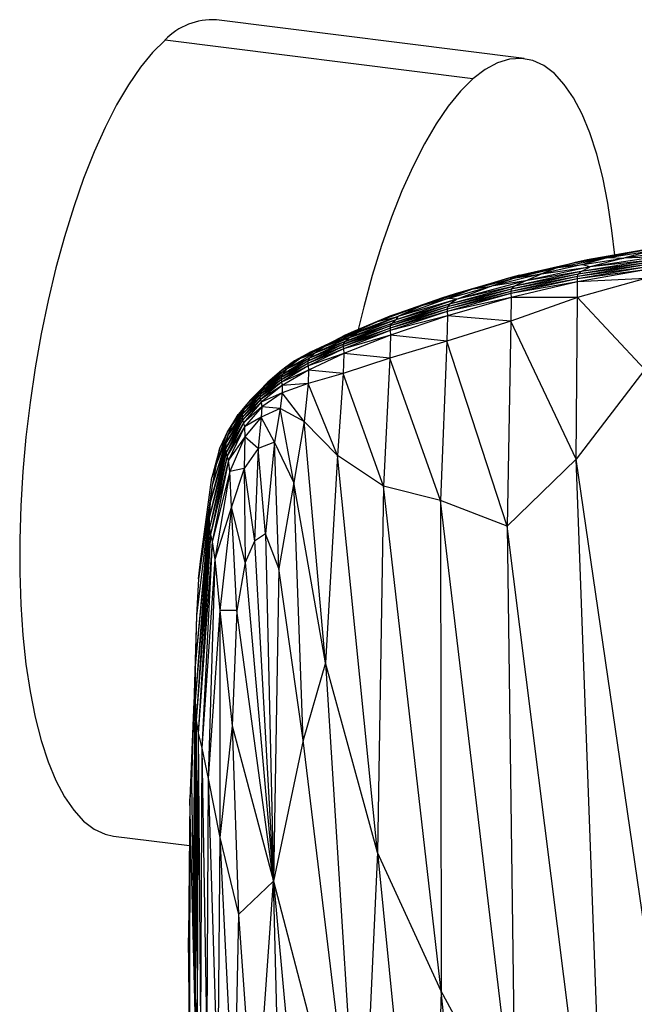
# Paper-space layout '_Dimétrica' of a CAD drawing. Header units: millimetres. Extents: x -171 to 38, y -160 to 385.
# Tile 3 of 9: x -171 to -96, y 265 to 385. Entities that reach past the tile are written whole.
import ezdxf

# ---------------------------------------------------------------- set-up
doc = ezdxf.new("R2010")
doc.units = ezdxf.units.MM

psp = doc.layouts.new('_Dimétrica')

# ---------------------------------------------------------------- linework, layer by layer
at = {"color": 7, "linetype": 'Continuous', "lineweight": 25}
for p, q in [((-109.45, 379.89), (-146.87, 384.61)), ((-115.7, 377.42), (-153.12, 382.14)), ((-103.28, 355.11), (-94.71, 356.64)), ((-93.48, 356.87), (-101.82, 355.43)), ((-101.82, 355.43), (-94.71, 356.64)), ((-94.71, 356.64), (-99.25, 355.73)), ((-105.38, 354.51), (-99.25, 355.73)), ((-103.28, 355.11), (-99.25, 355.73)), ((-101.82, 355.43), (-103.28, 355.11)), ((-99.25, 355.73), (-102.35, 354.86)), ((-102.35, 354.86), (-97.35, 355.64)), ((-93.24, 355.81), (-101.45, 354.57)), ((-97.35, 355.64), (-101.45, 354.57)), ((-99.25, 355.73), (-94.07, 356.51)), ((-99.25, 355.73), (-97.35, 355.64)), ((-94.07, 356.51), (-97.35, 355.64)), ((-91.24, 356.47), (-97.35, 355.64)), ((-93.24, 355.81), (-97.35, 355.64)), ((-111.36, 353.19), (-103.28, 355.11)), ((-111.36, 353.19), (-105.38, 354.51)), ((-110.51, 353.26), (-105.38, 354.51)), ((-110.02, 353.55), (-103.28, 355.11)), ((-101.45, 354.57), (-109.32, 352.86)), ((-102.35, 354.86), (-107.37, 353.71)), ((-107.37, 353.71), (-101.45, 354.57)), ((-105.38, 354.51), (-107.37, 353.71)), ((-103.28, 355.11), (-105.38, 354.51)), ((-105.38, 354.51), (-102.35, 354.86)), ((-94.72, 354.82), (-102.98, 353.42)), ((-94.74, 354.55), (-102.98, 353.14)), ((-94.74, 354.55), (-102.98, 353.42)), ((-94.66, 355.08), (-102.9, 353.69)), ((-94.72, 354.82), (-102.9, 353.69)), ((-94.37, 355.36), (-102.55, 354.01)), ((-94.66, 355.08), (-102.55, 354.01)), ((-102.55, 354.01), (-101.45, 354.57)), ((-102.35, 354.86), (-101.45, 354.57)), ((-94.37, 355.36), (-101.45, 354.57)), ((-119.34, 350.86), (-111.36, 353.19)), ((-117.82, 351.33), (-111.36, 353.19)), ((-115.66, 351.89), (-110.51, 353.26)), ((-111.36, 353.19), (-115.66, 351.89)), ((-107.37, 353.71), (-113.43, 352.21)), ((-110.51, 353.26), (-113.43, 352.21)), ((-110.02, 353.55), (-111.36, 353.19)), ((-111.36, 353.19), (-110.51, 353.26)), ((-102.98, 353.42), (-111.1, 351.6)), ((-102.98, 353.14), (-111.1, 351.6)), ((-102.98, 353.14), (-111.09, 351.32)), ((-102.9, 353.69), (-111.03, 351.87)), ((-102.98, 353.42), (-111.03, 351.87)), ((-102.55, 354.01), (-110.66, 352.22)), ((-102.9, 353.69), (-110.66, 352.22)), ((-110.51, 353.26), (-107.37, 353.71)), ((-102.55, 354.01), (-109.32, 352.86)), ((-109.32, 352.86), (-107.37, 353.71)), ((-94.73, 354.21), (-102.98, 353.14)), ((-102.98, 353.42), (-102.9, 353.69)), ((-102.98, 353.14), (-102.98, 353.42)), ((-102.97, 352.77), (-102.98, 353.14)), ((-94.73, 354.21), (-102.97, 352.77)), ((-94.74, 353.17), (-102.97, 352.77)), ((-94.74, 353.17), (-102.97, 350.87)), ((-102.9, 353.69), (-102.55, 354.01)), ((-115.66, 351.89), (-121.8, 349.93)), ((-119.34, 350.86), (-115.66, 351.89)), ((-111.03, 351.87), (-118.79, 349.71)), ((-118.75, 350.72), (-113.43, 352.21)), ((-115.66, 351.89), (-118.75, 350.72)), ((-110.66, 352.22), (-118.53, 350.03)), ((-111.03, 351.87), (-118.53, 350.03)), ((-109.32, 352.86), (-117.62, 350.64)), ((-110.66, 352.22), (-117.62, 350.64)), ((-113.43, 352.21), (-117.62, 350.64)), ((-115.66, 351.89), (-113.43, 352.21)), ((-109.32, 352.86), (-113.43, 352.21)), ((-111.03, 351.87), (-111.1, 351.6)), ((-102.97, 352.77), (-111.09, 351.32)), ((-102.97, 352.77), (-111.07, 350.85)), ((-110.66, 352.22), (-111.03, 351.87)), ((-109.32, 352.86), (-110.66, 352.22)), ((-102.97, 350.87), (-102.97, 352.77)), ((-125.81, 348.57), (-119.34, 350.86)), ((-117.62, 350.64), (-125.05, 348.14)), ((-118.75, 350.72), (-124.81, 348.56)), ((-117.62, 350.64), (-124.81, 348.56)), ((-124.79, 348.94), (-119.34, 350.86)), ((-121.8, 349.93), (-119.34, 350.86)), ((-121.8, 349.93), (-118.75, 350.72)), ((-119.34, 350.86), (-117.82, 351.33)), ((-111.1, 351.6), (-118.83, 349.44)), ((-111.09, 351.32), (-118.83, 349.44)), ((-111.09, 351.32), (-118.82, 349.16)), ((-111.07, 350.85), (-118.82, 349.16)), ((-111.1, 351.6), (-118.79, 349.71)), ((-111.07, 350.85), (-118.79, 348.61)), ((-117.62, 350.64), (-118.75, 350.72)), ((-117.62, 350.64), (-118.53, 350.03)), ((-102.97, 350.87), (-111.11, 347.96)), ((-111.07, 350.85), (-111.11, 347.96)), ((-111.1, 351.6), (-111.09, 351.32)), ((-111.09, 351.32), (-111.07, 350.85)), ((-102.97, 350.87), (-111.07, 350.85)), ((-103.14, 331.19), (-102.97, 350.87)), ((-94.82, 342.11), (-102.97, 350.87)), ((-121.8, 349.93), (-127.13, 347.96)), ((-121.8, 349.93), (-125.81, 348.57)), ((-118.83, 349.44), (-125.77, 347.14)), ((-118.79, 349.71), (-125.74, 347.4)), ((-118.83, 349.44), (-125.74, 347.4)), ((-118.53, 350.03), (-125.55, 347.7)), ((-118.79, 349.71), (-125.55, 347.7)), ((-118.53, 350.03), (-125.05, 348.14)), ((-121.8, 349.93), (-124.81, 348.56)), ((-118.79, 349.71), (-118.83, 349.44)), ((-118.83, 349.44), (-118.82, 349.16)), ((-118.53, 350.03), (-118.79, 349.71)), ((-124.81, 348.56), (-131.51, 346.02)), ((-125.81, 348.57), (-131.21, 346.27)), ((-125.81, 348.57), (-130.5, 346.59)), ((-129.73, 346.58), (-124.81, 348.56)), ((-125.81, 348.57), (-127.13, 347.96)), ((-127.13, 347.96), (-124.81, 348.56)), ((-125.81, 348.57), (-124.79, 348.94)), ((-118.82, 349.16), (-125.77, 347.14)), ((-118.82, 349.16), (-125.74, 346.84)), ((-118.79, 348.61), (-125.74, 346.84)), ((-118.79, 348.61), (-125.71, 346.27)), ((-124.81, 348.56), (-125.05, 348.14)), ((-118.79, 348.61), (-118.88, 345.53)), ((-118.82, 349.16), (-118.79, 348.61)), ((-111.11, 347.96), (-118.79, 348.61)), ((-127.13, 347.96), (-131.51, 346.02)), ((-125.77, 347.14), (-131.46, 344.9)), ((-125.74, 347.4), (-131.43, 345.18)), ((-131.43, 345.18), (-125.77, 347.14)), ((-125.55, 347.7), (-131.23, 345.51)), ((-131.23, 345.51), (-125.74, 347.4)), ((-127.13, 347.96), (-131.21, 346.27)), ((-125.05, 348.14), (-130.68, 345.99)), ((-130.68, 345.99), (-125.55, 347.7)), ((-125.05, 348.14), (-129.73, 346.58)), ((-125.74, 347.4), (-125.77, 347.14)), ((-125.77, 347.14), (-125.74, 346.84)), ((-125.55, 347.7), (-125.74, 347.4)), ((-125.05, 348.14), (-125.55, 347.7)), ((-111.11, 347.96), (-118.88, 345.53)), ((-111.11, 347.96), (-111.55, 323.08)), ((-103.14, 331.19), (-111.11, 347.96)), ((-131.51, 346.02), (-135.44, 344.21)), ((-130.68, 345.99), (-134.92, 344.09)), ((-129.73, 346.58), (-133.71, 344.91)), ((-131.51, 346.02), (-133.71, 344.91)), ((-130.68, 345.99), (-133.71, 344.91)), ((-131.21, 346.27), (-133.38, 345.16)), ((-131.51, 346.02), (-129.73, 346.58)), ((-131.21, 346.27), (-131.51, 346.02)), ((-125.74, 346.84), (-131.46, 344.9)), ((-125.74, 346.84), (-131.42, 344.61)), ((-125.71, 346.27), (-131.42, 344.61)), ((-125.71, 346.27), (-131.38, 344.04)), ((-131.23, 345.51), (-130.68, 345.99)), ((-130.5, 346.59), (-131.21, 346.27)), ((-130.68, 345.99), (-129.73, 346.58)), ((-125.71, 346.27), (-125.8, 343.47)), ((-125.74, 346.84), (-125.71, 346.27)), ((-118.88, 345.53), (-125.71, 346.27)), ((-133.71, 344.91), (-136.77, 343.38)), ((-131.46, 344.9), (-135.78, 342.84)), ((-131.43, 345.18), (-135.76, 343.12)), ((-131.46, 344.9), (-135.76, 343.12)), ((-131.23, 345.51), (-135.56, 343.49)), ((-131.43, 345.18), (-135.56, 343.49)), ((-135.44, 344.21), (-133.71, 344.91)), ((-131.23, 345.51), (-134.92, 344.09)), ((-133.71, 344.91), (-134.92, 344.09)), ((-131.46, 344.9), (-131.43, 345.18)), ((-131.46, 344.9), (-131.42, 344.61)), ((-131.43, 345.18), (-131.23, 345.51)), ((-118.88, 345.53), (-125.8, 343.47)), ((-118.88, 345.53), (-119.64, 326.17)), ((-111.55, 323.08), (-118.88, 345.53)), ((-135.56, 343.49), (-138.83, 341.51)), ((-134.92, 344.09), (-138.36, 342.13)), ((-135.56, 343.49), (-138.36, 342.13)), ((-135.44, 344.21), (-137.39, 343.14)), ((-135.44, 344.21), (-136.77, 343.38)), ((-134.92, 344.09), (-136.77, 343.38)), ((-131.42, 344.61), (-135.78, 342.84)), ((-135.56, 343.49), (-135.76, 343.12)), ((-131.42, 344.61), (-135.73, 342.55)), ((-131.38, 344.04), (-135.73, 342.55)), ((-131.38, 344.04), (-135.67, 342.04)), ((-134.92, 344.09), (-135.56, 343.49)), ((-131.38, 344.04), (-131.46, 341.63)), ((-125.8, 343.47), (-131.46, 341.63)), ((-131.42, 344.61), (-131.38, 344.04)), ((-125.8, 343.47), (-131.38, 344.04)), ((-125.8, 343.47), (-126.58, 327.94)), ((-119.64, 326.17), (-125.8, 343.47)), ((-138.6, 342.26), (-140.5, 340.65)), ((-135.78, 342.84), (-139.01, 340.85)), ((-135.73, 342.55), (-139.01, 340.85)), ((-135.76, 343.12), (-139, 341.14)), ((-135.78, 342.84), (-139, 341.14)), ((-135.73, 342.55), (-138.96, 340.57)), ((-138.91, 342.04), (-138.6, 342.26)), ((-135.76, 343.12), (-138.83, 341.51)), ((-138.6, 342.26), (-136.77, 343.38)), ((-137.39, 343.14), (-138.6, 342.26)), ((-138.6, 342.26), (-138.36, 342.13)), ((-136.77, 343.38), (-138.36, 342.13)), ((-137.39, 343.14), (-136.77, 343.38)), ((-135.76, 343.12), (-135.78, 342.84)), ((-135.78, 342.84), (-135.73, 342.55)), ((-135.73, 342.55), (-135.67, 342.04)), ((-139, 341.14), (-141.56, 339.05)), ((-138.83, 341.51), (-141.4, 339.45)), ((-139, 341.14), (-141.4, 339.45)), ((-138.36, 342.13), (-141.05, 339.98)), ((-138.83, 341.51), (-141.05, 339.98)), ((-138.91, 342.04), (-140.62, 340.58)), ((-138.36, 342.13), (-140.5, 340.65)), ((-138.91, 342.04), (-140.5, 340.65)), ((-139, 341.14), (-139.01, 340.85)), ((-138.83, 341.51), (-139, 341.14)), ((-135.67, 342.04), (-138.96, 340.57)), ((-135.67, 342.04), (-138.88, 340.15)), ((-138.36, 342.13), (-138.83, 341.51)), ((-135.67, 342.04), (-135.72, 340.39)), ((-131.46, 341.63), (-135.72, 340.39)), ((-131.46, 341.63), (-135.67, 342.04)), ((-131.46, 341.63), (-132.14, 331.65)), ((-126.58, 327.94), (-131.46, 341.63)), ((-94.82, 342.11), (-103.14, 331.19)), ((-141.05, 339.98), (-143.16, 337.87)), ((-142.71, 338.43), (-140.5, 340.65)), ((-141.05, 339.98), (-142.71, 338.43)), ((-140.62, 340.58), (-141.66, 339.48)), ((-139.01, 340.85), (-141.58, 338.74)), ((-138.96, 340.57), (-141.58, 338.74)), ((-139.01, 340.85), (-141.56, 339.05)), ((-138.96, 340.57), (-141.52, 338.45)), ((-138.88, 340.15), (-141.52, 338.45)), ((-138.88, 340.15), (-141.42, 338.12)), ((-141.05, 339.98), (-141.4, 339.45)), ((-140.5, 340.65), (-141.05, 339.98)), ((-140.62, 340.58), (-140.5, 340.65)), ((-139.01, 340.85), (-138.96, 340.57)), ((-138.96, 340.57), (-138.88, 340.15)), ((-135.72, 340.39), (-138.88, 340.15)), ((-138.88, 340.15), (-138.87, 339.25)), ((-135.72, 340.39), (-138.87, 339.25)), ((-135.72, 340.39), (-136.19, 335.79)), ((-132.14, 331.65), (-135.72, 340.39)), ((-141.58, 338.74), (-143.76, 336.26)), ((-141.56, 339.05), (-143.73, 336.65)), ((-141.58, 338.74), (-143.73, 336.65)), ((-141.4, 339.45), (-143.54, 337.19)), ((-141.56, 339.05), (-143.54, 337.19)), ((-141.4, 339.45), (-143.16, 337.87)), ((-141.56, 339.05), (-141.58, 338.74)), ((-141.58, 338.74), (-141.52, 338.45)), ((-141.4, 339.45), (-141.56, 339.05)), ((-138.87, 339.25), (-141.42, 338.12)), ((-138.87, 339.25), (-141.35, 337.57)), ((-138.87, 339.25), (-139.11, 337.38)), ((-136.19, 335.79), (-138.87, 339.25)), ((-143.16, 337.87), (-144.92, 335.45)), ((-142.71, 338.43), (-144.24, 336.63)), ((-143.16, 337.87), (-144.24, 336.63)), ((-141.52, 338.45), (-143.76, 336.26)), ((-141.52, 338.45), (-143.7, 335.94)), ((-141.42, 338.12), (-143.7, 335.94)), ((-141.42, 338.12), (-143.58, 335.62)), ((-141.35, 337.57), (-143.58, 335.62)), ((-143.16, 337.87), (-143.54, 337.19)), ((-141.35, 337.57), (-143.47, 335.13)), ((-142.71, 338.43), (-143.16, 337.87)), ((-141.52, 338.45), (-141.42, 338.12)), ((-141.35, 337.57), (-141.43, 336.29)), ((-141.42, 338.12), (-141.35, 337.57)), ((-139.11, 337.38), (-141.35, 337.57)), ((-143.73, 336.65), (-145.69, 333.23)), ((-144.24, 336.63), (-145.49, 334.64)), ((-143.54, 337.19), (-145.46, 334.15)), ((-143.73, 336.65), (-145.46, 334.15)), ((-143.54, 337.19), (-144.92, 335.45)), ((-144.92, 335.45), (-144.24, 336.63)), ((-143.73, 336.65), (-143.76, 336.26)), ((-143.54, 337.19), (-143.73, 336.65)), ((-141.43, 336.29), (-143.47, 335.13)), ((-141.43, 336.29), (-143.42, 333.9)), ((-141.43, 336.29), (-141.78, 332.5)), ((-139.11, 337.38), (-141.43, 336.29)), ((-139.82, 333.28), (-141.43, 336.29)), ((-139.11, 337.38), (-139.82, 333.28)), ((-136.19, 335.79), (-139.11, 337.38)), ((-137.47, 328.38), (-139.11, 337.38)), ((-143.76, 336.26), (-145.74, 332.55)), ((-143.7, 335.94), (-145.74, 332.55)), ((-143.76, 336.26), (-145.69, 333.23)), ((-143.7, 335.94), (-145.69, 332.03)), ((-143.58, 335.62), (-145.69, 332.03)), ((-143.58, 335.62), (-145.57, 331.61)), ((-143.47, 335.13), (-145.57, 331.61)), ((-144.92, 335.45), (-145.49, 334.64)), ((-145.46, 334.15), (-144.92, 335.45)), ((-143.47, 335.13), (-145.41, 331.07)), ((-143.76, 336.26), (-143.7, 335.94)), ((-143.7, 335.94), (-143.58, 335.62)), ((-143.58, 335.62), (-143.47, 335.13)), ((-143.47, 335.13), (-143.42, 333.9)), ((-136.19, 335.79), (-137.47, 328.38)), ((-132.14, 331.65), (-136.19, 335.79)), ((-133.63, 306.43), (-136.19, 335.79)), ((-145.46, 334.15), (-147.39, 328.05)), ((-146.89, 330.54), (-145.49, 334.64)), ((-145.46, 334.15), (-146.89, 330.54)), ((-145.49, 334.64), (-146.46, 332.6)), ((-145.69, 333.23), (-145.46, 334.15)), ((-143.42, 333.9), (-145.41, 331.07)), ((-143.42, 333.9), (-145.25, 329.7)), ((-143.42, 333.9), (-143.48, 330.07)), ((-141.78, 332.5), (-143.42, 333.9)), ((-145.69, 333.23), (-147.65, 325.92)), ((-145.69, 333.23), (-147.39, 328.05)), ((-145.74, 332.55), (-145.69, 333.23)), ((-139.82, 333.28), (-141.78, 332.5)), ((-139.82, 333.28), (-140.91, 322.11)), ((-137.47, 328.38), (-139.82, 333.28)), ((-139.29, 317.91), (-139.82, 333.28)), ((-145.74, 332.55), (-147.76, 324.06)), ((-145.69, 332.03), (-147.76, 324.06)), ((-145.69, 332.03), (-147.73, 322.83)), ((-145.57, 331.61), (-147.73, 322.83)), ((-145.74, 332.55), (-147.65, 325.92)), ((-145.57, 331.61), (-147.61, 322.04)), ((-146.46, 332.6), (-147.41, 328.96)), ((-146.89, 330.54), (-146.46, 332.6)), ((-145.69, 332.03), (-145.74, 332.55)), ((-145.57, 331.61), (-145.69, 332.03)), ((-145.41, 331.07), (-145.57, 331.61)), ((-141.78, 332.5), (-143.48, 330.07)), ((-141.78, 332.5), (-142.23, 321.24)), ((-140.91, 322.11), (-141.78, 332.5)), ((-132.14, 331.65), (-133.63, 306.43)), ((-126.58, 327.94), (-132.14, 331.65)), ((-127.29, 283.4), (-132.14, 331.65)), ((-145.41, 331.07), (-147.61, 322.04)), ((-146.89, 330.54), (-147.41, 328.96)), ((-145.41, 331.07), (-147.4, 321.15)), ((-146.89, 330.54), (-147.39, 328.05)), ((-145.25, 329.7), (-145.41, 331.07)), ((-103.14, 331.19), (-111.55, 323.08)), ((-91.93, 254.02), (-103.14, 331.19)), ((-99.27, 225.41), (-103.14, 331.19)), ((-145.25, 329.7), (-147.4, 321.15)), ((-145.25, 329.7), (-147.07, 319.02)), ((-143.48, 330.07), (-145.25, 329.7)), ((-145.03, 325.4), (-145.25, 329.7)), ((-143.48, 330.07), (-145.03, 325.4)), ((-143.48, 330.07), (-142.23, 321.24)), ((-143.48, 330.07), (-143.37, 318.64)), ((-147.39, 328.05), (-149.04, 316.66)), ((-148.8, 318.78), (-147.41, 328.96)), ((-147.39, 328.05), (-147.65, 325.92)), ((-137.47, 328.38), (-139.29, 317.91)), ((-133.63, 306.43), (-137.47, 328.38)), ((-136.32, 297.06), (-137.47, 328.38)), ((-126.58, 327.94), (-127.29, 283.4)), ((-119.64, 326.17), (-126.58, 327.94)), ((-119.55, 266.53), (-126.58, 327.94)), ((-147.65, 325.92), (-149.45, 306.07)), ((-147.65, 325.92), (-149.31, 312.18)), ((-147.65, 325.92), (-147.76, 324.06)), ((-111.55, 323.08), (-119.64, 326.17)), ((-110.57, 250.07), (-119.64, 326.17)), ((-119.64, 326.17), (-119.55, 266.53)), ((-145.03, 325.4), (-147.07, 319.02)), ((-145.03, 325.4), (-146.45, 312.81)), ((-143.37, 318.64), (-145.03, 325.4)), ((-144.39, 312.82), (-145.03, 325.4)), ((-147.76, 324.06), (-149.45, 306.07)), ((-147.76, 324.06), (-149.45, 301.84)), ((-147.76, 324.06), (-147.73, 322.83)), ((-147.73, 322.83), (-149.45, 301.84)), ((-147.73, 322.83), (-149.32, 299.44)), ((-147.61, 322.04), (-149.32, 299.44)), ((-147.61, 322.04), (-149.08, 297.91)), ((-148.16, 322.74), (-148.8, 318.78)), ((-147.73, 322.83), (-147.61, 322.04)), ((-147.61, 322.04), (-147.4, 321.15)), ((-140.91, 322.11), (-142.23, 321.24)), ((-139.29, 317.91), (-140.91, 322.11)), ((-140.91, 322.11), (-139.94, 279.9)), ((-99.27, 225.41), (-111.55, 323.08)), ((-111.55, 323.08), (-110.57, 250.07)), ((-147.4, 321.15), (-149.08, 297.91)), ((-147.4, 321.15), (-148.65, 296.08)), ((-147.4, 321.15), (-147.07, 319.02)), ((-142.23, 321.24), (-143.37, 318.64)), ((-142.23, 321.24), (-139.94, 279.9)), ((-149.04, 316.66), (-148.8, 318.78)), ((-147.07, 319.02), (-148.65, 296.08)), ((-147.07, 319.02), (-147.86, 292.39)), ((-147.07, 319.02), (-146.45, 312.81)), ((-143.37, 318.64), (-144.39, 312.82)), ((-143.37, 318.64), (-139.94, 279.9)), ((-139.29, 317.91), (-139.94, 279.9)), ((-136.32, 297.06), (-139.29, 317.91)), ((-149.04, 316.66), (-149.31, 312.18)), ((-146.45, 312.81), (-147.86, 292.39)), ((-144.39, 312.82), (-146.45, 312.81)), ((-146.45, 312.81), (-144.94, 298.8)), ((-146.45, 312.81), (-146.45, 285.23)), ((-144.39, 312.82), (-144.94, 298.8)), ((-139.94, 279.9), (-144.39, 312.82)), ((-149.31, 312.18), (-149.92, 291.9)), ((-149.31, 312.18), (-149.45, 306.07)), ((-133.63, 306.43), (-136.32, 297.06)), ((-127.29, 283.4), (-133.63, 306.43)), ((-133.63, 306.43), (-129.34, 239.41)), ((-149.45, 306.07), (-149.71, 278.68)), ((-149.45, 306.07), (-149.57, 270.27)), ((-149.45, 306.07), (-149.45, 301.84)), ((-149.62, 301.76), (-150.09, 289.91)), ((-149.45, 301.84), (-149.57, 270.27)), ((-149.45, 301.84), (-149.32, 299.44)), ((-149.45, 301.84), (-149.44, 265.76)), ((-149.32, 299.44), (-149.44, 265.76)), ((-149.32, 299.44), (-149.08, 297.91)), ((-149.32, 299.44), (-149.22, 263.3)), ((-144.94, 298.8), (-146.45, 285.23)), ((-144.94, 298.8), (-139.94, 279.9)), ((-144.94, 298.8), (-144.19, 275.88)), ((-149.08, 297.91), (-149.22, 263.3)), ((-149.08, 297.91), (-148.65, 296.08)), ((-149.08, 297.91), (-148.8, 261.48)), ((-136.32, 297.06), (-139.94, 279.9)), ((-129.34, 239.41), (-136.32, 297.06)), ((-148.65, 296.08), (-148.8, 261.48)), ((-148.65, 296.08), (-147.86, 292.39)), ((-148.65, 296.08), (-148.04, 259.13)), ((-147.86, 292.39), (-148.04, 259.13)), ((-147.86, 292.39), (-146.45, 285.23)), ((-147.86, 292.39), (-146.74, 255.36)), ((-149.92, 291.9), (-150.09, 289.91)), ((-149.92, 291.9), (-149.71, 278.68)), ((-150.09, 289.91), (-150.27, 273.03)), ((-150.09, 289.91), (-150.14, 261.36)), ((-149.02, 246.46), (-150.09, 289.91)), ((-159.37, 285.39), (-150.15, 284.23)), ((-146.45, 285.23), (-146.74, 255.36)), ((-146.45, 285.23), (-144.19, 275.88)), ((-146.45, 285.23), (-144.74, 250.61)), ((-127.29, 283.4), (-129.34, 239.41)), ((-119.55, 266.53), (-127.29, 283.4)), ((-127.29, 283.4), (-120.96, 219.36)), ((-144.19, 275.88), (-139.94, 279.9)), ((-142.2, 248.44), (-139.94, 279.9)), ((-139.94, 279.9), (-129.34, 239.41)), ((-139.94, 279.9), (-129.93, 170.64)), ((-138.31, 214.14), (-139.94, 279.9)), ((-149.71, 278.68), (-149.57, 270.27)), ((-144.19, 275.88), (-144.74, 250.61)), ((-144.19, 275.88), (-142.2, 248.44)), ((-150.14, 261.36), (-150.27, 273.03)), ((-149.57, 270.27), (-149.44, 265.76)), ((-149.44, 265.76), (-149.22, 263.3)), ((-149.44, 265.76), (-148.1, 221.72)), ((-149.44, 265.76), (-148.27, 225.11)), ((-119.55, 266.53), (-120.96, 219.36)), ((-110.57, 250.07), (-119.55, 266.53)), ((-111.01, 185.92), (-119.55, 266.53))]:
    psp.add_line(p, q, dxfattribs=at)
at = {"color": 7, "linetype": 'Continuous', "lineweight": 25, "flags": 128}
for points in [[(-153.12, 382.14), (-154.62, 380.65), (-156.11, 378.83), (-157.57, 376.69), (-159.01, 374.25), (-160.4, 371.53), (-161.74, 368.55), (-163.02, 365.32), (-164.22, 361.88), (-165.35, 358.24), (-166.39, 354.44), (-167.33, 350.49), (-168.17, 346.44), (-168.9, 342.3), (-169.52, 338.11), (-170.02, 333.89), (-170.4, 329.69), (-170.65, 325.52), (-170.78, 321.42), (-170.78, 317.42), (-170.65, 313.55), (-170.4, 309.83), (-170.02, 306.29), (-169.52, 302.95), (-168.9, 299.85), (-168.17, 297.01), (-167.33, 294.43), (-166.39, 292.15), (-165.35, 290.18), (-164.22, 288.53), (-163.02, 287.21), (-161.74, 286.24), (-160.4, 285.62), (-159.37, 285.39)], [(-98.47, 356.01), (-98.8, 358.99), (-99.3, 362.33), (-99.92, 365.43), (-100.65, 368.28), (-101.49, 370.85), (-102.43, 373.13), (-103.47, 375.1), (-104.6, 376.75), (-105.8, 378.07), (-107.08, 379.04), (-108.42, 379.66), (-109.81, 379.92), (-111.25, 379.83), (-112.71, 379.38), (-114.2, 378.58), (-115.7, 377.42)], [(-115.7, 377.42), (-117.2, 375.93), (-118.69, 374.11), (-120.16, 371.97), (-121.59, 369.54), (-122.98, 366.82), (-124.32, 363.83), (-125.6, 360.61), (-126.81, 357.17), (-127.93, 353.53), (-128.97, 349.72), (-129.65, 346.95)]]:
    psp.add_lwpolyline(points, dxfattribs=at)
at = {"color": 7, "linetype": 'Continuous', "lineweight": 25}
psp.add_arc((-147.31, 376.57), 8.05, 86.8793, 136.2071, dxfattribs=at)

doc.saveas('drawing.dxf')
